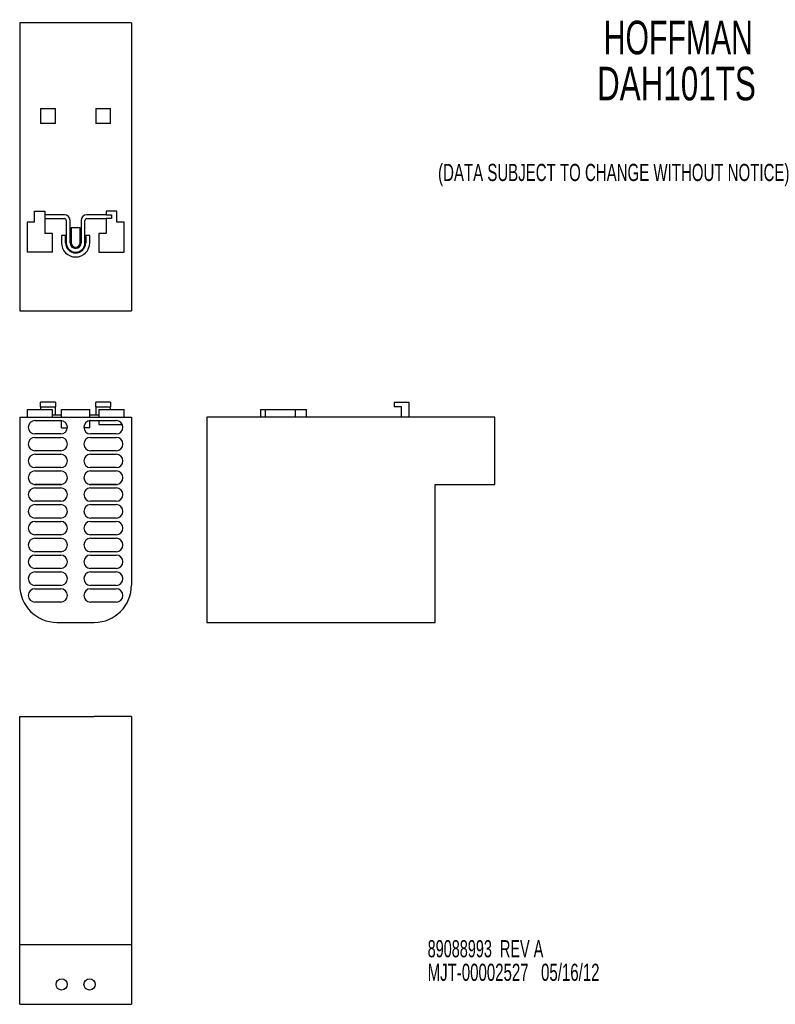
# Model space of a CAD drawing. Extents: x 6.6 to 16.7, y 1.6 to 14.8.
import ezdxf
from ezdxf.enums import TextEntityAlignment as Align

# ---------------------------------------------------------------- set-up
doc = ezdxf.new("R2010")
doc.units = 0
doc.layers.add('BODY', color=3, linetype='CONTINUOUS')
doc.layers.add('TEXT', color=171, linetype='CONTINUOUS')

# ---------------------------------------------------------------- blocks, each defined once
blk = doc.blocks.new('SW_NOTE_0')
at = {"layer": 'TEXT', "color": 0}
for s, width, p in [('89088993  REV A', 0.63, (0, 0)), ('MJT-00002527   05/16/12', 0.654348, (0, -0.316))]:
    blk.add_text(s, height=0.23, dxfattribs=dict(at, width=width)).set_placement(p, align=Align.BOTTOM_LEFT)

msp = doc.modelspace()

# ---------------------------------------------------------------- linework, layer by layer
at = {"layer": 'BODY', "linetype": 'CONTINUOUS'}
for p, q in [((6.581, 14.776), (6.581, 10.916)), ((8.081, 14.776), (6.581, 14.776)), ((8.081, 14.776), (8.081, 10.916)), ((6.861, 13.626), (6.861, 13.426)), ((6.861, 13.626), (7.061, 13.626)), ((7.061, 13.426), (7.061, 13.626)), ((7.601, 13.626), (7.601, 13.426)), ((7.601, 13.626), (7.801, 13.626)), ((7.801, 13.426), (7.801, 13.626)), ((7.061, 13.426), (6.861, 13.426)), ((7.801, 13.426), (7.601, 13.426)), ((6.78, 12.251), (6.92, 12.251)), ((6.78, 12.101), (6.78, 12.251)), ((6.92, 12.251), (6.92, 11.951)), ((7.181, 12.201), (6.92, 12.201)), ((6.92, 12.151), (7.181, 12.151)), ((7.742, 12.201), (7.481, 12.201)), ((7.481, 12.151), (7.742, 12.151)), ((7.742, 12.251), (7.742, 12.201)), ((7.882, 12.251), (7.742, 12.251)), ((7.742, 12.201), (7.812, 12.201)), ((7.742, 12.151), (7.742, 11.951)), ((7.812, 12.151), (7.742, 12.151)), ((7.812, 12.201), (7.812, 12.151)), ((7.882, 12.101), (7.882, 12.251)), ((6.68, 12.101), (6.68, 11.701)), ((6.78, 12.101), (6.68, 12.101)), ((7.206, 12.126), (7.206, 11.826)), ((7.256, 11.826), (7.256, 12.126)), ((7.391, 12.026), (7.271, 12.026)), ((7.271, 12.026), (7.271, 11.826)), ((7.391, 11.826), (7.391, 12.026)), ((7.406, 12.126), (7.406, 11.826)), ((7.456, 11.826), (7.456, 12.126)), ((7.982, 12.101), (7.882, 12.101)), ((7.982, 11.701), (7.982, 12.101)), ((7.02, 11.951), (6.92, 11.951)), ((7.02, 11.701), (7.02, 11.951)), ((7.196, 11.926), (7.141, 11.926)), ((7.141, 11.926), (7.141, 11.826)), ((7.196, 11.826), (7.196, 11.926)), ((7.466, 11.926), (7.466, 11.826)), ((7.521, 11.926), (7.466, 11.926)), ((7.521, 11.826), (7.521, 11.926)), ((7.642, 11.951), (7.642, 11.701)), ((7.742, 11.951), (7.642, 11.951)), ((7.02, 11.701), (6.68, 11.701)), ((7.642, 11.701), (7.982, 11.701)), ((6.581, 10.916), (8.081, 10.916)), ((6.861, 9.628), (6.861, 9.688)), ((7.061, 9.688), (6.861, 9.688)), ((7.061, 9.688), (7.061, 9.628)), ((7.601, 9.628), (7.601, 9.688)), ((7.801, 9.688), (7.601, 9.688)), ((7.801, 9.688), (7.801, 9.628)), ((11.602, 9.688), (11.602, 9.628)), ((11.602, 9.688), (11.802, 9.688)), ((11.802, 9.688), (11.802, 9.488)), ((7.02, 9.588), (6.68, 9.588)), ((6.68, 9.588), (6.68, 9.488)), ((6.861, 9.628), (7.061, 9.628)), ((6.861, 9.628), (6.861, 9.588)), ((7.02, 9.488), (7.02, 9.588)), ((7.141, 9.515), (7.02, 9.515)), ((7.061, 9.515), (7.061, 9.628)), ((7.141, 9.488), (7.141, 9.592)), ((7.141, 9.592), (7.521, 9.592)), ((7.521, 9.488), (7.521, 9.592)), ((7.642, 9.515), (7.521, 9.515)), ((7.601, 9.628), (7.801, 9.628)), ((7.601, 9.628), (7.601, 9.515)), ((7.642, 9.592), (7.642, 9.488)), ((7.642, 9.592), (7.982, 9.592)), ((7.801, 9.592), (7.801, 9.628)), ((7.982, 9.488), (7.982, 9.592)), ((9.812, 9.592), (9.812, 9.488)), ((9.812, 9.592), (9.877, 9.592)), ((9.877, 9.488), (9.877, 9.592)), ((9.877, 9.592), (10.277, 9.592)), ((10.277, 9.592), (10.277, 9.488)), ((10.277, 9.592), (10.427, 9.592)), ((10.427, 9.488), (10.427, 9.592)), ((11.702, 9.628), (11.602, 9.628)), ((11.702, 9.488), (11.702, 9.628)), ((6.581, 9.488), (6.581, 7.238)), ((6.581, 9.488), (8.081, 9.488)), ((6.786, 9.443), (7.131, 9.443)), ((7.141, 9.344), (7.141, 9.442)), ((7.521, 9.344), (7.521, 9.442)), ((7.531, 9.443), (7.876, 9.443)), ((7.642, 9.443), (7.642, 9.392)), ((7.642, 9.392), (7.957, 9.392)), ((8.081, 9.488), (8.081, 7.238)), ((9.092, 9.488), (9.092, 7.238)), ((12.952, 9.488), (9.092, 9.488)), ((12.952, 8.588), (12.952, 9.488)), ((7.131, 9.263), (6.786, 9.263)), ((7.141, 9.344), (7.22, 9.344)), ((7.521, 9.344), (7.441, 9.344)), ((7.876, 9.263), (7.531, 9.263)), ((6.786, 9.218), (7.131, 9.218)), ((7.531, 9.218), (7.876, 9.218)), ((7.131, 9.038), (6.786, 9.038)), ((6.786, 8.992), (7.131, 8.992)), ((7.876, 9.038), (7.531, 9.038)), ((7.531, 8.992), (7.876, 8.992)), ((7.131, 8.812), (6.786, 8.812)), ((6.786, 8.767), (7.131, 8.767)), ((7.876, 8.812), (7.531, 8.812)), ((7.531, 8.767), (7.876, 8.767)), ((6.769, 8.588), (7.147, 8.588)), ((7.131, 8.587), (6.786, 8.587)), ((7.514, 8.588), (7.892, 8.588)), ((7.876, 8.587), (7.531, 8.587)), ((12.152, 8.588), (12.952, 8.588)), ((12.152, 7.238), (12.152, 8.588)), ((6.786, 8.541), (7.131, 8.541)), ((7.531, 8.541), (7.876, 8.541)), ((7.131, 8.361), (6.786, 8.361)), ((6.786, 8.316), (7.131, 8.316)), ((7.876, 8.361), (7.531, 8.361)), ((7.531, 8.316), (7.876, 8.316)), ((7.131, 8.136), (6.786, 8.136)), ((6.786, 8.091), (7.131, 8.091)), ((7.876, 8.136), (7.531, 8.136)), ((7.531, 8.091), (7.876, 8.091)), ((7.131, 7.911), (6.786, 7.911)), ((6.786, 7.865), (7.131, 7.865)), ((7.876, 7.911), (7.531, 7.911)), ((7.531, 7.865), (7.876, 7.865)), ((7.131, 7.685), (6.786, 7.685)), ((7.876, 7.685), (7.531, 7.685)), ((6.786, 7.64), (7.131, 7.64)), ((7.531, 7.64), (7.876, 7.64)), ((7.131, 7.46), (6.786, 7.46)), ((6.786, 7.414), (7.131, 7.414)), ((7.876, 7.46), (7.531, 7.46)), ((7.531, 7.414), (7.876, 7.414)), ((7.131, 7.234), (6.786, 7.234)), ((6.786, 7.189), (7.131, 7.189)), ((7.876, 7.234), (7.531, 7.234)), ((7.531, 7.189), (7.876, 7.189)), ((9.092, 7.238), (9.092, 6.738)), ((12.152, 6.738), (12.152, 7.238)), ((7.131, 7.009), (6.786, 7.009)), ((7.876, 7.009), (7.531, 7.009)), ((7.081, 6.738), (7.581, 6.738)), ((9.092, 6.738), (12.152, 6.738)), ((6.581, 2.418), (6.581, 5.478)), ((6.581, 5.478), (7.081, 5.478)), ((7.081, 5.478), (7.581, 5.478)), ((8.081, 5.478), (7.581, 5.478)), ((8.081, 5.478), (8.081, 2.418)), ((6.581, 2.418), (7.081, 2.418)), ((6.581, 1.618), (6.581, 2.418)), ((7.081, 2.418), (7.581, 2.418)), ((7.581, 2.418), (8.081, 2.418)), ((8.081, 2.418), (8.081, 1.618)), ((6.581, 1.618), (8.081, 1.618))]:
    msp.add_line(p, q, dxfattribs=at)
for centre in [(7.143, 1.884), (7.518, 1.884)]:
    msp.add_circle(centre, 0.075, dxfattribs=at)
for centre, radius, start, end in [((7.181, 12.126), 0.075, 0, 90), ((7.181, 12.126), 0.025, 0, 90), ((7.481, 12.126), 0.075, 90, 180), ((7.481, 12.126), 0.025, 90, 180), ((7.331, 11.826), 0.19, 180, 0), ((7.331, 11.826), 0.135, 180, 0), ((7.331, 11.826), 0.125, 180, 0), ((7.331, 11.826), 0.075, 180, 0), ((7.331, 11.826), 0.06, 180, 0), ((6.786, 9.353), 0.09, 90, 270), ((7.131, 9.353), 0.09, 270, 90), ((7.531, 9.353), 0.09, 90, 270), ((7.876, 9.353), 0.09, 270, 90), ((6.786, 9.128), 0.09, 90, 270), ((7.131, 9.128), 0.09, 270, 90), ((7.531, 9.128), 0.09, 90, 270), ((7.876, 9.128), 0.09, 270, 90), ((6.786, 8.902), 0.09, 90, 270), ((7.131, 8.902), 0.09, 270, 90), ((7.531, 8.902), 0.09, 90, 270), ((7.876, 8.902), 0.09, 270, 90), ((6.786, 8.677), 0.09, 90, 270), ((7.131, 8.677), 0.09, 270, 90), ((7.531, 8.677), 0.09, 90, 270), ((7.876, 8.677), 0.09, 270, 90), ((6.786, 8.451), 0.09, 90, 270), ((7.131, 8.451), 0.09, 270, 90), ((7.531, 8.451), 0.09, 90, 270), ((7.876, 8.451), 0.09, 270, 90), ((6.786, 8.226), 0.09, 90, 270), ((7.131, 8.226), 0.09, 270, 90), ((7.531, 8.226), 0.09, 90, 270), ((7.876, 8.226), 0.09, 270, 90), ((6.786, 8.001), 0.09, 90, 270), ((7.131, 8.001), 0.09, 270, 90), ((7.531, 8.001), 0.09, 90, 270), ((7.876, 8.001), 0.09, 270, 90), ((6.786, 7.775), 0.09, 90, 270), ((7.131, 7.775), 0.09, 270, 90), ((7.531, 7.775), 0.09, 90, 270), ((7.876, 7.775), 0.09, 270, 90), ((6.786, 7.55), 0.09, 90, 270), ((7.131, 7.55), 0.09, 270, 90), ((7.531, 7.55), 0.09, 90, 270), ((7.876, 7.55), 0.09, 270, 90), ((6.786, 7.324), 0.09, 90, 270), ((7.131, 7.324), 0.09, 270, 90), ((7.531, 7.324), 0.09, 90, 270), ((7.876, 7.324), 0.09, 270, 90), ((7.081, 7.238), 0.5, 180, 270), ((6.786, 7.099), 0.09, 90, 270), ((7.131, 7.099), 0.09, 270, 90), ((7.531, 7.099), 0.09, 90, 270), ((7.581, 7.238), 0.5, 270, 0), ((7.876, 7.099), 0.09, 270, 90)]:
    msp.add_arc(centre, radius, start, end, dxfattribs=at)

# ---------------------------------------------------------------- block references
at = {"layer": 'TEXT'}
msp.add_blockref('SW_NOTE_0', (12.053, 2.179), dxfattribs=at)

# ---------------------------------------------------------------- texts
at = {"layer": 'TEXT', "color": 0}
for s, width, p in [('HOFFMAN', 0.673077, (14.414, 14.218)), ('DAH101TS', 0.7, (14.325, 13.601))]:
    msp.add_text(s, height=0.45, dxfattribs=dict(at, width=width)).set_placement(p, align=Align.BOTTOM_LEFT)
at = {"layer": 'TEXT', "width": 0.655128}
msp.add_text('(DATA SUBJECT TO CHANGE WITHOUT NOTICE)', height=0.23, dxfattribs=at).set_placement((12.193, 12.585), align=Align.BOTTOM_LEFT)

doc.saveas('drawing.dxf')
